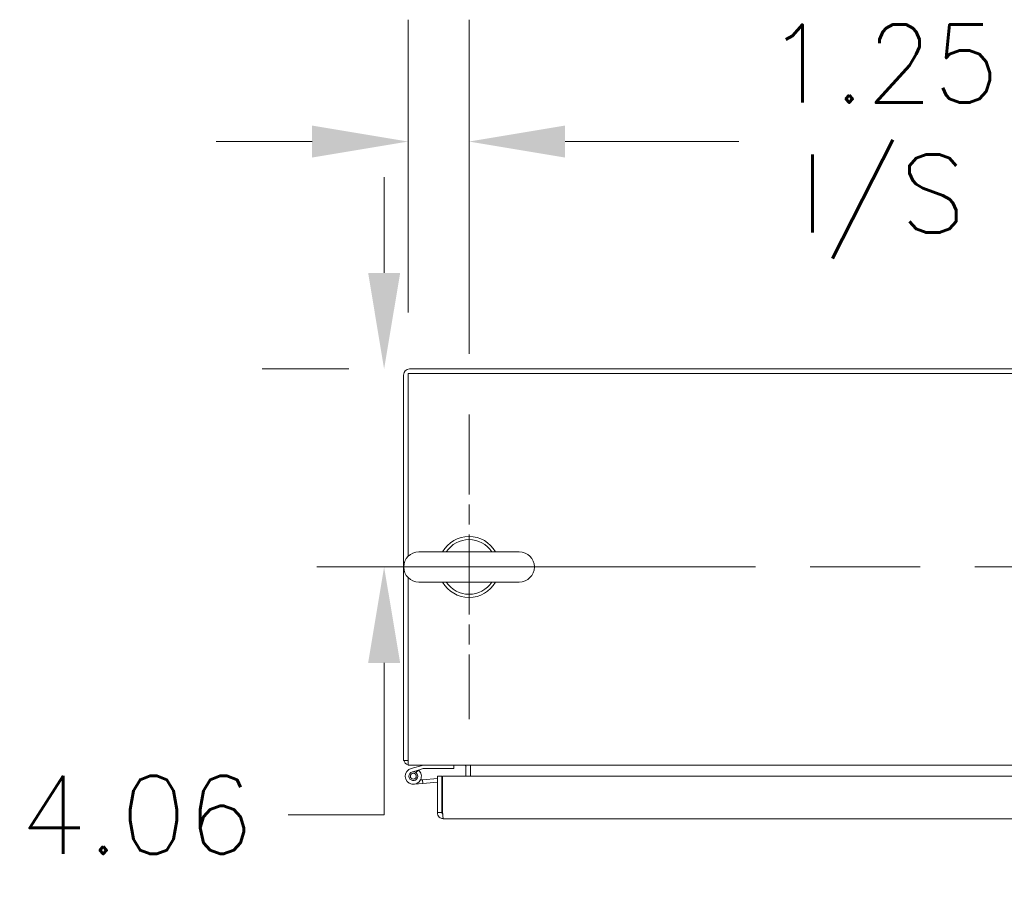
# Model space of a CAD drawing. Header units: inches. Extents: x 14 to 326, y 10 to 205.
# Tile 37 of 107: x 79 to 100, y 186 to 204. Entities that reach past the tile are written whole.
import ezdxf

# ---------------------------------------------------------------- set-up
doc = ezdxf.new("R2010")
doc.units = ezdxf.units.IN
doc.header["$LTSCALE"] = 20
doc.header["$MEASUREMENT"] = 0
doc.linetypes.add('CHAIN', pattern=[0.7087, 0.4724, -0.0591, 0.1181, -0.0591])
for name, color, linetype, lineweight in [('Center Mark (ANSI)', 7, 'Continuous', 5), ('Centerline (ANSI)', 7, 'Continuous', 5), ('Dimension (ANSI)', 7, 'Continuous', 5), ('Visible (ANSI)', 7, 'Continuous', 5)]:
    doc.layers.add(name, color=color, linetype=linetype, lineweight=lineweight)
doc.styles.add('ROMANS', font='romans.shx')
doc.dimstyles.new('Default (ANSI)', dxfattribs={"dimscale": 20, "dimtxt": 0.08, "dimasz": 0.098425, "dimexe": 0.125, "dimexo": 0.0625, "dimgap": 0.031496, "dimtad": 0, "dimtih": 1, "dimtoh": 1, "dimrnd": 1e-08, "dimzin": 0, "dimdsep": 46, "dimtxsty": 'ROMANS', "dimcen": 0.09, "dimdle": 0.393701, "dimclrd": 256, "dimclre": 256, "dimclrt": 256, "dimadec": 0, "dimazin": 0, "dimtfac": 1.25, "dimtofl": 0, "dimtmove": 0, "dimatfit": 3, "dimfxl": 1, "dimtolj": 1, "dimtzin": 0, "dimlwd": -1, "dimlwe": -1, "dimarcsym": 0})

# ---------------------------------------------------------------- blocks, each defined once
blk = doc.blocks.new('*D9')
at = {"layer": 'Defpoints', "color": 0, "transparency": 16777216}
for p in [(87.319, 196.904), (85.413, 192.841), (86.796, 192.841)]:
    blk.add_point(p, dxfattribs=at)
at = {"layer": 'Dimension (ANSI)', "transparency": 16777216}
for p, q in [((86.796, 198.873), (86.796, 200.841)), ((86.069, 196.904), (84.296, 196.904)), ((86.663, 192.841), (89.296, 192.841)), ((86.796, 190.873), (86.796, 187.754)), ((86.796, 187.754), (84.828, 187.754))]:
    blk.add_line(p, q, dxfattribs=at)
for points in [[(86.468, 198.873), (87.125, 198.873), (86.796, 196.904)], [(86.468, 190.873), (87.125, 190.873), (86.796, 192.841)]]:
    blk.add_solid(points, dxfattribs=at)
at = {"layer": 'Dimension (ANSI)', "transparency": 16777216, "insert": (79.322, 188.554), "char_height": 1.6, "attachment_point": 1, "style": 'ROMANS'}
blk.add_mtext('\\A1;4.06', dxfattribs=at)
blk = doc.blocks.new('*D10')
at = {"layer": 'Defpoints', "color": 0, "transparency": 16777216}
for p in [(88.538, 201.568), (87.288, 196.81), (88.538, 195.966)]:
    blk.add_point(p, dxfattribs=at)
at = {"layer": 'Dimension (ANSI)', "transparency": 16777216}
for p, q in [((87.288, 198.06), (87.288, 204.068)), ((88.538, 197.216), (88.538, 204.068)), ((85.319, 201.568), (83.351, 201.568)), ((90.506, 201.568), (94.068, 201.568))]:
    blk.add_line(p, q, dxfattribs=at)
for points in [[(85.319, 201.896), (85.319, 201.24), (87.288, 201.568)], [(90.506, 201.896), (90.506, 201.24), (88.538, 201.568)]]:
    blk.add_solid(points, dxfattribs=at)
at = {"layer": 'Dimension (ANSI)', "transparency": 16777216, "insert": (97.021, 201.568), "char_height": 1.6, "attachment_point": 5, "style": 'ROMANS'}
blk.add_mtext('\\A1;1.25{\\PI/S}', dxfattribs=at)

msp = doc.modelspace()

# ---------------------------------------------------------------- linework, layer by layer
at = {"layer": 'Center Mark (ANSI)', "linetype": 'CHAIN', "ltscale": 0.173502}
msp.add_line((88.5376, 195.9665), (88.5376, 189.7165), dxfattribs=at)
at = {"layer": 'Centerline (ANSI)', "linetype": 'CHAIN', "ltscale": 0.952448}
msp.add_line((85.4126, 192.8415), (131.1002, 192.8415), dxfattribs=at)
at = {"layer": 'Visible (ANSI)'}
for p, q in [((129.194, 196.904), (87.3189, 196.904)), ((87.1939, 196.779), (87.1939, 188.8727)), ((87.2876, 193.0599), (87.2876, 196.8103)), ((87.2876, 196.8103), (129.2252, 196.8103)), ((89.5676, 193.1515), (87.5076, 193.1515)), ((87.2876, 188.9039), (87.2876, 192.6231)), ((87.5076, 192.5315), (89.5676, 192.5315)), ((87.2876, 188.8727), (87.1939, 188.8727)), ((87.2876, 188.9039), (87.2876, 188.779)), ((129.2252, 188.779), (87.2876, 188.779)), ((87.3499, 188.7076), (87.6002, 188.779)), ((87.3749, 188.6366), (87.501, 188.6755)), ((87.501, 188.6755), (87.4464, 188.6229)), ((87.5934, 188.704), (87.501, 188.6755)), ((88.2252, 188.704), (87.5934, 188.704)), ((88.2252, 188.779), (88.2252, 188.704)), ((88.4752, 188.5522), (88.4752, 188.7477)), ((88.5689, 188.7477), (88.5689, 188.779)), ((88.5689, 188.5522), (88.5689, 188.7477)), ((87.541, 188.4715), (87.5825, 188.4752)), ((87.5825, 188.4752), (87.8889, 188.5025)), ((87.5825, 188.4752), (87.5892, 188.4005)), ((87.8889, 188.4272), (87.5892, 188.4005)), ((87.8889, 188.5522), (87.9826, 188.5522)), ((87.8889, 187.8022), (87.8889, 188.5522)), ((87.9826, 188.5522), (87.9826, 187.8022)), ((87.9937, 187.8022), (87.9937, 188.5522)), ((87.9937, 188.5522), (108.1389, 188.5522)), ((87.5892, 188.4005), (87.4099, 188.3845)), ((87.9826, 187.8022), (87.8889, 187.8022)), ((87.9937, 187.9253), (87.9826, 187.9253)), ((108.1389, 187.6772), (88.0139, 187.6772))]:
    msp.add_line(p, q, dxfattribs=at)
msp.add_circle((87.3952, 188.5489), 0.06, dxfattribs=at)
for centre, radius, start, end in [((87.3189, 196.779), 0.1249, 90, 180), ((88.5376, 192.8415), 0.625, 29.73571, 150.26429), ((88.5376, 192.8415), 0.56, 33.61237, 146.38763), ((87.5076, 192.8415), 0.31, 90, 270), ((89.5676, 192.8415), 0.31, 270, 90), ((88.5376, 192.8415), 0.625, 209.73571, 330.26429), ((88.5376, 192.8415), 0.56, 213.61237, 326.38763), ((87.3189, 188.9039), 0.125, 194.48343, 255.51657), ((87.3952, 188.5489), 0.165, 105.93189, 50.1117), ((87.3952, 188.5489), 0.09, 103.03363, 55.37439), ((87.3952, 188.5489), 0.09, 55.37439, 103.03363), ((88.444, 188.7477), 0.0313, 0, 90), ((88.444, 188.7477), 0.125, 0, 14.48343), ((87.9336, 188.382), 0.124, 61.03592, 66.72404)]:
    msp.add_arc(centre, radius, start, end, dxfattribs=at)
msp.add_open_spline([(87.8889, 187.8022), (87.8889, 187.7935), (87.8898, 187.7848), (87.8916, 187.7763)], degree=3, dxfattribs=at)
for points, knots in [([(87.9966, 187.7765), (87.9894, 187.7814), (87.9841, 187.7892), (87.9829, 187.7978), (87.9827, 187.7992), (87.9826, 187.8007), (87.9826, 187.8022)], [0.37885336, 0.37885336, 0.37885336, 0.37885336, 0.91100988, 0.91100988, 0.91100988, 1, 1, 1, 1]), ([(87.9937, 187.8022), (87.998, 187.76), (88.0024, 187.7186), (88.0067, 187.6962), (88.0091, 187.6839), (88.0115, 187.6772), (88.0139, 187.6772)], [-1, -1, -1, -1, -0.3557543, -0.3557543, -0.3557543, 0, 0, 0, 0]), ([(87.8916, 187.7763), (87.8986, 187.7436), (87.9193, 187.7139), (87.9476, 187.6962), (87.9674, 187.6839), (87.9906, 187.6772), (88.0139, 187.6772)], [-0.86719116, -0.86719116, -0.86719116, -0.86719116, -0.3557543, -0.3557543, -0.3557543, 0, 0, 0, 0])]:
    msp.add_open_spline(points, degree=3, knots=knots, dxfattribs=at)

# ---------------------------------------------------------------- dimensions: what is measured, and where the dimension line sits
at = {"layer": 'Dimension (ANSI)'}
dim = msp.add_linear_dim(base=(88.5376, 201.5681), p1=(87.2876, 196.8103), p2=(88.5376, 195.9665), angle=180, text='<>{\\PI/S}', dimstyle='Default (ANSI)', override={"dimtih": 0, "dimtoh": 0, "dimdec": 2, "dimtp": 0, "dimtm": 0, "dimtdec": 2, "dimatfit": 1}, dxfattribs=at)
dim.commit()
dim.dimension.update_dxf_attribs({"geometry": '*D10', "text_midpoint": (97.0213, 201.5681), "dimtype": 160})
dim = msp.add_linear_dim(base=(86.7964, 192.8415), p1=(87.3189, 196.904), p2=(85.4126, 192.8415), angle=90, dimstyle='Default (ANSI)', override={"dimdec": 2, "dimtp": 0, "dimtm": 0, "dimtdec": 2, "dimatfit": 1}, dxfattribs=at)
dim.commit()
dim.dimension.update_dxf_attribs({"geometry": '*D9', "text_midpoint": (81.7599, 187.7545), "dimtype": 160})

doc.saveas('drawing.dxf')
